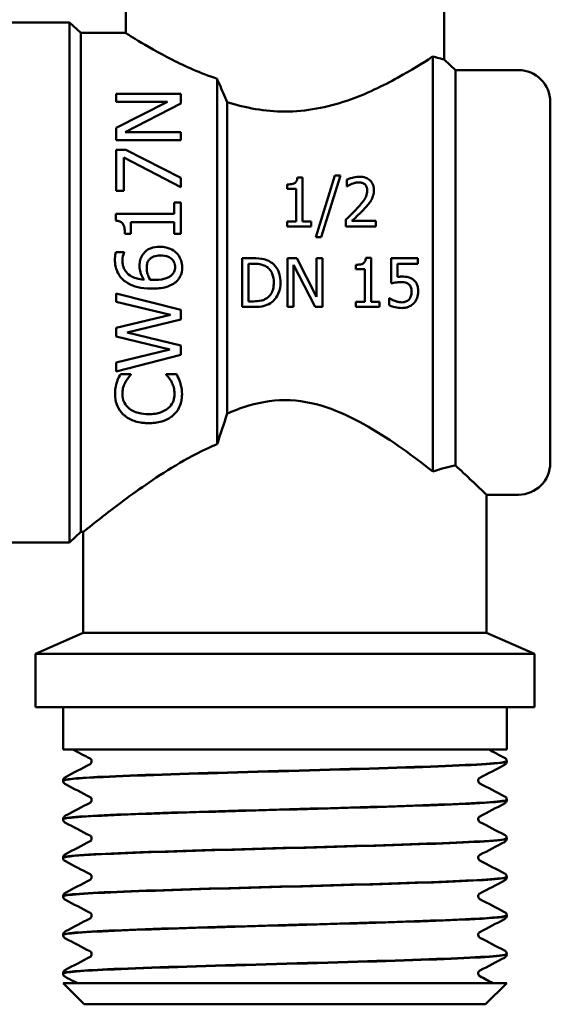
# Model space of a CAD drawing. Header units: millimetres. Extents: x 38 to 191, y 80 to 255.
# Tile 7 of 9: x 64 to 89, y 184 to 230. Entities that reach past the tile are written whole.
import ezdxf

# ---------------------------------------------------------------- set-up
doc = ezdxf.new("R2010")
doc.units = ezdxf.units.MM
doc.layers.add('Видимый контур (ГОСТ)', color=7, linetype='Continuous', lineweight=50)

msp = doc.modelspace()

# ---------------------------------------------------------------- linework, layer by layer
at = {"layer": 'Видимый контур (ГОСТ)'}
for p, q in [((83.597, 228.364), (83.597, 238.458)), ((68.597, 229.608), (68.597, 232.958)), ((65.952, 230.108), (63.097, 230.108)), ((65.952, 230.108), (65.952, 205.608)), ((66.486, 229.608), (65.952, 230.108)), ((66.486, 229.608), (66.486, 206.108)), ((68.597, 229.608), (66.486, 229.608)), ((83.068, 228.505), (83.068, 208.951)), ((84.137, 227.858), (83.597, 228.364)), ((84.137, 227.858), (84.137, 209.233)), ((87.097, 227.858), (84.137, 227.858)), ((72.898, 227.453), (72.898, 210.239)), ((71.195, 226.744), (68.147, 226.744)), ((68.147, 226.366), (68.147, 226.744)), ((68.147, 226.366), (70.56, 226.366)), ((68.147, 225.138), (70.56, 226.366)), ((71.195, 226.744), (71.195, 226.289)), ((73.372, 226.354), (73.372, 211.679)), ((88.597, 226.358), (88.597, 209.358)), ((71.195, 226.289), (68.567, 224.941)), ((68.147, 224.563), (68.147, 225.138)), ((71.195, 224.941), (68.567, 224.941)), ((71.195, 224.941), (71.195, 224.563)), ((68.147, 224.563), (71.195, 224.563)), ((68.604, 224.103), (68.147, 224.103)), ((68.147, 222.169), (68.147, 224.103)), ((68.604, 224.103), (71.195, 222.784)), ((68.505, 223.743), (68.505, 222.169)), ((71.195, 222.35), (68.505, 223.743)), ((71.195, 222.784), (71.195, 222.35)), ((76.923, 222.797), (76.685, 222.797)), ((76.923, 222.797), (76.923, 220.725)), ((77.55, 219.99), (78.446, 222.892)), ((78.711, 222.892), (77.811, 219.99)), ((78.711, 222.892), (78.446, 222.892)), ((79.013, 222.372), (79.013, 222.7)), ((68.147, 222.169), (68.505, 222.169)), ((76.209, 222.266), (76.209, 222.477)), ((76.209, 222.266), (76.627, 222.266)), ((76.627, 220.725), (76.627, 222.266)), ((79.013, 222.372), (79.029, 222.372)), ((71.195, 221.628), (70.883, 221.628)), ((70.883, 221.088), (70.883, 221.628)), ((71.195, 221.628), (71.195, 220.141)), ((70.883, 221.088), (68.137, 221.088)), ((68.137, 220.771), (68.137, 221.088)), ((78.964, 220.49), (78.964, 220.816)), ((80.383, 220.756), (79.253, 220.756)), ((80.383, 220.756), (80.383, 220.49)), ((68.841, 220.695), (68.841, 220.141)), ((68.841, 220.695), (70.883, 220.695)), ((70.883, 220.141), (70.883, 220.695)), ((76.209, 220.49), (76.209, 220.725)), ((76.627, 220.725), (76.209, 220.725)), ((76.209, 220.49), (77.331, 220.49)), ((77.331, 220.725), (76.923, 220.725)), ((77.331, 220.725), (77.331, 220.49)), ((78.964, 220.49), (80.383, 220.49)), ((68.562, 220.141), (68.841, 220.141)), ((70.883, 220.141), (71.195, 220.141)), ((77.55, 219.99), (77.811, 219.99)), ((68.525, 219.277), (68.132, 219.277)), ((68.525, 219.277), (68.525, 219.26)), ((74.6, 219.003), (74.076, 219.003)), ((74.076, 216.703), (74.076, 219.003)), ((76.656, 219.003), (76.222, 219.003)), ((76.222, 216.703), (76.222, 219.003)), ((76.656, 219.003), (77.582, 217.182)), ((77.867, 219.003), (77.582, 219.003)), ((77.582, 217.182), (77.582, 219.003)), ((77.867, 219.003), (77.867, 216.703)), ((80.151, 219.01), (79.912, 219.01)), ((80.151, 219.01), (80.151, 216.938)), ((82.363, 219.003), (81.101, 219.003)), ((81.101, 217.818), (81.101, 219.003)), ((82.363, 219.003), (82.363, 218.733)), ((74.382, 218.738), (74.615, 218.738)), ((74.382, 218.738), (74.382, 216.968)), ((76.507, 218.686), (76.507, 216.703)), ((77.524, 216.703), (76.507, 218.686)), ((79.437, 218.479), (79.437, 218.69)), ((79.437, 218.479), (79.854, 218.479)), ((79.854, 216.938), (79.854, 218.479)), ((81.397, 218.733), (81.397, 218.119)), ((81.397, 218.733), (82.363, 218.733)), ((68.147, 216.94), (68.147, 217.338)), ((68.147, 217.338), (71.195, 216.572)), ((81.028, 217.111), (81.006, 217.111)), ((81.006, 216.785), (81.006, 217.111)), ((70.703, 216.33), (68.147, 216.94)), ((71.195, 216.572), (71.195, 216.118)), ((74.076, 216.703), (74.606, 216.703)), ((74.615, 216.968), (74.382, 216.968)), ((76.222, 216.703), (76.507, 216.703)), ((77.524, 216.703), (77.867, 216.703)), ((79.437, 216.703), (79.437, 216.938)), ((79.854, 216.938), (79.437, 216.938)), ((79.437, 216.703), (80.559, 216.703)), ((80.559, 216.938), (80.151, 216.938)), ((80.559, 216.938), (80.559, 216.703)), ((68.147, 215.718), (70.703, 216.33)), ((71.195, 216.118), (68.665, 215.498)), ((68.147, 215.305), (68.147, 215.718)), ((70.673, 214.698), (68.147, 215.305)), ((68.665, 215.498), (71.195, 214.895)), ((71.195, 214.895), (71.195, 214.446)), ((68.147, 214.085), (70.673, 214.698)), ((71.195, 214.446), (68.147, 213.668)), ((68.147, 213.668), (68.147, 214.085)), ((68.838, 213.544), (68.349, 213.544)), ((68.838, 213.544), (68.838, 213.512)), ((70.987, 213.544), (70.503, 213.544)), ((70.503, 213.514), (70.503, 213.544)), ((87.097, 207.858), (85.597, 207.858)), ((85.597, 201.358), (85.597, 207.858)), ((66.486, 206.108), (65.952, 205.608)), ((66.597, 206.108), (66.486, 206.108)), ((66.597, 201.358), (66.597, 206.108)), ((65.952, 205.608), (63.097, 205.608)), ((66.597, 201.358), (64.347, 200.358)), ((85.597, 201.358), (66.597, 201.358)), ((85.597, 201.358), (87.847, 200.358)), ((87.847, 200.358), (64.347, 200.358)), ((64.347, 197.858), (64.347, 200.358)), ((87.847, 197.858), (87.847, 200.358)), ((87.847, 197.858), (64.347, 197.858)), ((65.647, 195.858), (65.647, 197.858)), ((86.547, 195.858), (86.547, 197.858)), ((86.547, 195.858), (65.647, 195.858)), ((86.547, 195.31), (86.547, 195.293)), ((65.647, 194.402), (65.647, 194.385)), ((86.547, 193.494), (86.547, 193.477)), ((65.647, 192.586), (65.647, 192.569)), ((86.547, 191.678), (86.547, 191.661)), ((65.647, 190.77), (65.647, 190.753)), ((86.547, 189.862), (86.547, 189.845)), ((65.647, 188.954), (65.647, 188.937)), ((86.547, 188.046), (86.547, 188.029)), ((65.647, 187.138), (65.647, 187.121)), ((86.547, 186.23), (86.547, 186.213)), ((65.647, 185.322), (65.647, 185.305)), ((86.547, 184.858), (65.647, 184.858)), ((66.647, 183.858), (65.647, 184.858)), ((85.547, 183.858), (86.547, 184.858)), ((85.547, 183.858), (66.647, 183.858))]:
    msp.add_line(p, q, dxfattribs=at)
for centre, start, end in [((87.097, 226.358), 0, 90), ((87.097, 209.358), 270, 0)]:
    msp.add_arc(centre, 1.5, start, end, dxfattribs=at)
for points, knots in [([(68.597, 229.608), (68.597, 229.608), (68.798, 229.477), (69.573, 229.007), (70.147, 228.671), (71.378, 228.048), (72.097, 227.72), (72.898, 227.453)], [1.1719495, 1.1719495, 1.1719495, 1.1719495, 1.4636435, 1.4636435, 1.7553375, 1.7553375, 2.0183974, 2.0183974, 2.0183974, 2.0183974]), ([(73.372, 226.354), (74.234, 226.077), (75.176, 225.905), (77.087, 225.905), (78.1, 226.106), (79.929, 226.729), (80.748, 227.137), (82.045, 227.85), (82.618, 228.211), (83.028, 228.478), (83.048, 228.492), (83.068, 228.505)], [-2.636327, -2.636327, -2.636327, -2.636327, -2.360086, -2.360086, -2.063237, -2.063237, -1.766387, -1.766387, -1.473215, -1.473215, -1.457196, -1.457196, -1.457196, -1.457196]), ([(83.068, 228.505), (83.15, 228.479), (83.223, 228.458), (83.496, 228.383), (83.597, 228.364), (83.597, 228.364)], [1.7047251, 1.7047251, 1.7047251, 1.7047251, 1.7669683, 1.7669683, 1.9731898, 1.9731898, 1.9731898, 1.9731898]), ([(72.898, 227.453), (72.935, 227.367), (72.972, 227.283), (73.129, 226.923), (73.25, 226.641), (73.372, 226.354)], [3.4250293, 3.4250293, 3.4250293, 3.4250293, 3.4530039, 3.4530039, 3.5446128, 3.5446128, 3.5446128, 3.5446128]), ([(76.685, 222.797), (76.682, 222.763), (76.677, 222.729), (76.659, 222.668), (76.648, 222.641), (76.617, 222.593), (76.598, 222.572), (76.542, 222.531), (76.503, 222.516), (76.396, 222.484), (76.302, 222.477), (76.209, 222.477)], [-0.06297679, -0.06297679, -0.06297679, -0.06297679, -0.05363425, -0.05363425, -0.0457937, -0.0457937, -0.03843408, -0.03843408, -0.0278661, -0.0278661, 0, 0, 0, 0]), ([(79.602, 222.838), (79.454, 222.838), (79.33, 222.806), (79.184, 222.767), (79.086, 222.736), (79.013, 222.7)], [-0.03896256, -0.03896256, -0.03896256, -0.03896256, -0.02513529, -0.02513529, 0, 0, 0, 0]), ([(80.288, 222.206), (80.288, 222.261), (80.283, 222.315), (80.261, 222.417), (80.246, 222.464), (80.182, 222.593), (80.13, 222.647), (80.039, 222.728), (79.974, 222.765), (79.806, 222.826), (79.704, 222.838), (79.602, 222.838)], [-0.08514485, -0.08514485, -0.08514485, -0.08514485, -0.0766433, -0.0766433, -0.0688537, -0.0688537, -0.05411251, -0.05411251, -0.03061383, -0.03061383, 0, 0, 0, 0]), ([(79.029, 222.372), (79.061, 222.395), (79.094, 222.415), (79.167, 222.46), (79.209, 222.481), (79.253, 222.499)], [-0.02640941, -0.02640941, -0.02640941, -0.02640941, -0.01442322, -0.01442322, 0, 0, 0, 0]), ([(79.253, 222.499), (79.328, 222.53), (79.389, 222.545), (79.468, 222.565), (79.523, 222.572), (79.579, 222.572)], [-0.02455535, -0.02455535, -0.02455535, -0.02455535, -0.01687037, -0.01687037, 0, 0, 0, 0]), ([(79.974, 222.19), (79.974, 222.097), (79.956, 222.007), (79.908, 221.889), (79.894, 221.86), (79.791, 221.675), (79.622, 221.482), (79.52, 221.37)], [-0.08019515, -0.08019515, -0.08019515, -0.08019515, -0.05538431, -0.05538431, -0.04692982, -0.04692982, 0, 0, 0, 0]), ([(79.579, 222.572), (79.653, 222.572), (79.705, 222.559), (79.786, 222.531), (79.826, 222.509), (79.861, 222.479)], [-0.02571212, -0.02571212, -0.02571212, -0.02571212, -0.01445762, -0.01445762, 0, 0, 0, 0]), ([(79.861, 222.479), (79.879, 222.463), (79.895, 222.445), (79.926, 222.401), (79.938, 222.376), (79.967, 222.306), (79.974, 222.247), (79.974, 222.19)], [-0.02923854, -0.02923854, -0.02923854, -0.02923854, -0.02461036, -0.02461036, -0.0186844, -0.0186844, 0, 0, 0, 0]), ([(80.168, 221.746), (80.22, 221.836), (80.244, 221.915), (80.279, 222.038), (80.288, 222.123), (80.288, 222.206)], [-0.04102924, -0.04102924, -0.04102924, -0.04102924, -0.02713355, -0.02713355, 0, 0, 0, 0]), ([(79.861, 221.353), (79.92, 221.416), (79.977, 221.48), (80.083, 221.609), (80.129, 221.676), (80.168, 221.746)], [-0.05187907, -0.05187907, -0.05187907, -0.05187907, -0.02525323, -0.02525323, 0, 0, 0, 0]), ([(79.52, 221.37), (79.396, 221.234), (79.307, 221.145), (79.158, 221), (79.062, 220.907), (78.964, 220.816)], [-0.06372643, -0.06372643, -0.06372643, -0.06372643, -0.04072274, -0.04072274, 0, 0, 0, 0]), ([(79.253, 220.756), (79.363, 220.858), (79.479, 220.969), (79.649, 221.131), (79.758, 221.241), (79.861, 221.353)], [-0.07182885, -0.07182885, -0.07182885, -0.07182885, -0.04697455, -0.04697455, 0, 0, 0, 0]), ([(68.137, 220.771), (68.201, 220.766), (68.266, 220.754), (68.362, 220.712), (68.396, 220.691), (68.449, 220.641), (68.474, 220.609), (68.53, 220.482), (68.546, 220.393), (68.559, 220.256), (68.562, 220.198), (68.562, 220.141)], [-0.1158819, -0.1158819, -0.1158819, -0.1158819, -0.0815852, -0.0815852, -0.0598431, -0.0598431, -0.0422459, -0.0422459, -0.0173413, -0.0173413, 0, 0, 0, 0]), ([(70.207, 219.541), (70.054, 219.541), (69.9, 219.521), (69.692, 219.436), (69.599, 219.39), (69.48, 219.274), (69.453, 219.243), (69.429, 219.21)], [-0.1292145, -0.1292145, -0.1292145, -0.1292145, -0.0498819, -0.0498819, -0.0124366, -0.0124366, 0, 0, 0, 0]), ([(70.972, 219.255), (70.893, 219.333), (70.8, 219.393), (70.565, 219.499), (70.443, 219.524), (70.298, 219.539), (70.252, 219.541), (70.207, 219.541)], [-0.06687657, -0.06687657, -0.06687657, -0.06687657, -0.04381425, -0.04381425, -0.01370424, -0.01370424, 0, 0, 0, 0]), ([(68.132, 219.277), (68.118, 219.235), (68.109, 219.191), (68.097, 219.106), (68.093, 219.053), (68.09, 218.971), (68.09, 218.951), (68.09, 218.931)], [-0.04448414, -0.04448414, -0.04448414, -0.04448414, -0.02478375, -0.02478375, -0.00598777, -0.00598777, 0, 0, 0, 0]), ([(68.09, 218.931), (68.09, 218.831), (68.098, 218.73), (68.135, 218.54), (68.163, 218.451), (68.236, 218.287), (68.309, 218.144), (68.492, 217.968), (68.535, 217.932), (68.581, 217.899)], [-0.2085943, -0.2085943, -0.2085943, -0.2085943, -0.1397255, -0.1397255, -0.0760741, -0.0760741, -0.0170134, -0.0170134, 0, 0, 0, 0]), ([(68.443, 218.877), (68.443, 219.058), (68.488, 219.174), (68.512, 219.234), (68.518, 219.247), (68.525, 219.26)], [-0.01970445, -0.01970445, -0.01970445, -0.01970445, -0.0041837, -0.0041837, 0, 0, 0, 0]), ([(69.429, 219.21), (69.375, 219.138), (69.326, 219.057), (69.265, 218.882), (69.256, 218.789), (69.249, 218.689), (69.248, 218.654), (69.248, 218.62)], [-0.04909494, -0.04909494, -0.04909494, -0.04909494, -0.03017055, -0.03017055, -0.01030352, -0.01030352, 0, 0, 0, 0]), ([(69.587, 218.529), (69.587, 218.628), (69.6, 218.713), (69.63, 218.822), (69.657, 218.873), (69.693, 218.919)], [-0.03379212, -0.03379212, -0.03379212, -0.03379212, -0.01764959, -0.01764959, 0, 0, 0, 0]), ([(69.693, 218.919), (69.722, 218.954), (69.754, 218.986), (69.835, 219.045), (69.877, 219.064), (70.003, 219.113), (70.113, 219.126), (70.224, 219.126)], [-0.0543723, -0.0543723, -0.0543723, -0.0543723, -0.04481047, -0.04481047, -0.03340518, -0.03340518, 0, 0, 0, 0]), ([(70.224, 219.126), (70.36, 219.126), (70.493, 219.109), (70.666, 219.037), (70.726, 219.001), (70.827, 218.899), (70.862, 218.847), (70.914, 218.721), (70.925, 218.649), (70.925, 218.575)], [-0.1111252, -0.1111252, -0.1111252, -0.1111252, -0.0651694, -0.0651694, -0.0411544, -0.0411544, -0.0220245, -0.0220245, 0, 0, 0, 0]), ([(71.259, 218.573), (71.259, 218.684), (71.243, 218.793), (71.182, 218.966), (71.137, 219.065), (71.026, 219.2), (71, 219.228), (70.972, 219.255)], [-0.1143219, -0.1143219, -0.1143219, -0.1143219, -0.052678, -0.052678, -0.0115534, -0.0115534, 0, 0, 0, 0]), ([(75.424, 218.82), (75.307, 218.897), (75.177, 218.936), (74.965, 218.992), (74.776, 219.003), (74.6, 219.003)], [-0.07800905, -0.07800905, -0.07800905, -0.07800905, -0.05285723, -0.05285723, 0, 0, 0, 0]), ([(79.912, 219.01), (79.91, 218.979), (79.905, 218.948), (79.89, 218.891), (79.88, 218.866), (79.852, 218.817), (79.834, 218.794), (79.799, 218.765), (79.77, 218.744), (79.635, 218.698), (79.535, 218.69), (79.437, 218.69)], [-0.1526356, -0.1526356, -0.1526356, -0.1526356, -0.1155652, -0.1155652, -0.0836194, -0.0836194, -0.0492153, -0.0492153, -0.029429, -0.029429, 0, 0, 0, 0]), ([(69.461, 217.985), (69.337, 217.996), (69.212, 218.017), (68.992, 218.082), (68.894, 218.124), (68.704, 218.248), (68.635, 218.322), (68.529, 218.471), (68.489, 218.563), (68.45, 218.732), (68.443, 218.805), (68.443, 218.877)], [-0.1221444, -0.1221444, -0.1221444, -0.1221444, -0.0975041, -0.0975041, -0.0766165, -0.0766165, -0.0523218, -0.0523218, -0.0217607, -0.0217607, 0, 0, 0, 0]), ([(69.248, 218.62), (69.248, 218.522), (69.26, 218.425), (69.315, 218.242), (69.357, 218.153), (69.422, 218.043), (69.441, 218.014), (69.461, 217.985)], [-0.06767184, -0.06767184, -0.06767184, -0.06767184, -0.03823376, -0.03823376, -0.01051721, -0.01051721, 0, 0, 0, 0]), ([(69.755, 217.985), (69.683, 218.1), (69.649, 218.192), (69.601, 218.341), (69.587, 218.434), (69.587, 218.529)], [-0.04701351, -0.04701351, -0.04701351, -0.04701351, -0.02849185, -0.02849185, 0, 0, 0, 0]), ([(70.925, 218.575), (70.925, 218.537), (70.922, 218.498), (70.907, 218.432), (70.896, 218.392), (70.847, 218.292), (70.802, 218.24), (70.752, 218.195)], [-0.05162775, -0.05162775, -0.05162775, -0.05162775, -0.0334184, -0.0334184, -0.0200674, -0.0200674, 0, 0, 0, 0]), ([(70.982, 217.901), (71.059, 217.973), (71.121, 218.055), (71.203, 218.221), (71.238, 218.321), (71.257, 218.493), (71.259, 218.533), (71.259, 218.573)], [-0.104092, -0.104092, -0.104092, -0.104092, -0.0520521, -0.0520521, -0.0120438, -0.0120438, 0, 0, 0, 0]), ([(74.615, 218.738), (74.799, 218.738), (74.904, 218.719), (75.053, 218.684), (75.141, 218.649), (75.223, 218.6)], [-0.04606903, -0.04606903, -0.04606903, -0.04606903, -0.02856219, -0.02856219, 0, 0, 0, 0]), ([(75.223, 218.6), (75.285, 218.562), (75.34, 218.515), (75.435, 218.402), (75.472, 218.338), (75.553, 218.139), (75.571, 217.995), (75.571, 217.855)], [-0.08635189, -0.08635189, -0.08635189, -0.08635189, -0.06444917, -0.06444917, -0.0421698, -0.0421698, 0, 0, 0, 0]), ([(75.89, 217.851), (75.89, 217.98), (75.876, 218.109), (75.804, 218.373), (75.75, 218.472), (75.628, 218.654), (75.535, 218.746), (75.424, 218.82)], [-0.08889599, -0.08889599, -0.08889599, -0.08889599, -0.06595789, -0.06595789, -0.0400852, -0.0400852, 0, 0, 0, 0]), ([(69.947, 217.978), (69.914, 217.978), (69.875, 217.978), (69.812, 217.982), (69.783, 217.984), (69.755, 217.985)], [-0.01872873, -0.01872873, -0.01872873, -0.01872873, -0.00865916, -0.00865916, 0, 0, 0, 0]), ([(70.752, 218.195), (70.716, 218.161), (70.672, 218.133), (70.574, 218.081), (70.515, 218.058), (70.396, 218.02), (70.249, 217.978), (69.947, 217.978)], [-0.2458344, -0.2458344, -0.2458344, -0.2458344, -0.1756464, -0.1756464, -0.0904526, -0.0904526, 0, 0, 0, 0]), ([(81.606, 218.133), (81.56, 218.133), (81.519, 218.13), (81.471, 218.128), (81.434, 218.124), (81.397, 218.119)], [-0.0146178, -0.0146178, -0.0146178, -0.0146178, -0.01104754, -0.01104754, 0, 0, 0, 0]), ([(82.139, 217.989), (82.104, 218.016), (82.065, 218.041), (81.97, 218.088), (81.926, 218.099), (81.811, 218.126), (81.703, 218.133), (81.606, 218.133)], [-0.03983779, -0.03983779, -0.03983779, -0.03983779, -0.0352839, -0.0352839, -0.02907444, -0.02907444, 0, 0, 0, 0]), ([(82.376, 217.434), (82.376, 217.507), (82.37, 217.583), (82.343, 217.705), (82.324, 217.761), (82.251, 217.887), (82.201, 217.943), (82.139, 217.989)], [-0.07255226, -0.07255226, -0.07255226, -0.07255226, -0.04375354, -0.04375354, -0.02304939, -0.02304939, 0, 0, 0, 0]), ([(68.581, 217.899), (68.722, 217.798), (68.878, 217.724), (69.199, 217.625), (69.391, 217.588), (69.701, 217.568), (69.778, 217.565), (69.856, 217.565)], [-0.1678114, -0.1678114, -0.1678114, -0.1678114, -0.0931555, -0.0931555, -0.0232367, -0.0232367, 0, 0, 0, 0]), ([(69.856, 217.565), (70.065, 217.565), (70.291, 217.583), (70.614, 217.675), (70.751, 217.729), (70.911, 217.839), (70.948, 217.869), (70.982, 217.901)], [-0.1320448, -0.1320448, -0.1320448, -0.1320448, -0.0583458, -0.0583458, -0.0141654, -0.0141654, 0, 0, 0, 0]), ([(75.571, 217.855), (75.571, 217.741), (75.56, 217.638), (75.522, 217.48), (75.493, 217.394), (75.387, 217.233), (75.325, 217.171), (75.25, 217.12)], [-0.1022083, -0.1022083, -0.1022083, -0.1022083, -0.0578548, -0.0578548, -0.0269772, -0.0269772, 0, 0, 0, 0]), ([(75.42, 216.887), (75.503, 216.943), (75.576, 217.01), (75.708, 217.175), (75.761, 217.271), (75.862, 217.517), (75.89, 217.682), (75.89, 217.851)], [-0.106282, -0.106282, -0.106282, -0.106282, -0.0800027, -0.0800027, -0.0506735, -0.0506735, 0, 0, 0, 0]), ([(81.101, 217.818), (81.179, 217.835), (81.278, 217.85), (81.387, 217.867), (81.471, 217.873), (81.556, 217.873)], [-0.03311046, -0.03311046, -0.03311046, -0.03311046, -0.02540643, -0.02540643, 0, 0, 0, 0]), ([(81.556, 217.873), (81.65, 217.873), (81.745, 217.862), (81.861, 217.818), (81.899, 217.797), (81.932, 217.767)], [-0.03716108, -0.03716108, -0.03716108, -0.03716108, -0.01333708, -0.01333708, 0, 0, 0, 0]), ([(81.932, 217.767), (81.954, 217.749), (81.973, 217.729), (82.012, 217.677), (82.024, 217.649), (82.055, 217.575), (82.063, 217.505), (82.063, 217.435)], [-0.03111595, -0.03111595, -0.03111595, -0.03111595, -0.02678718, -0.02678718, -0.02097245, -0.02097245, 0, 0, 0, 0]), ([(75.25, 217.12), (75.209, 217.091), (75.165, 217.067), (75.053, 217.018), (74.998, 217.006), (74.857, 216.976), (74.732, 216.968), (74.615, 216.968)], [-0.04883562, -0.04883562, -0.04883562, -0.04883562, -0.04319874, -0.04319874, -0.03526895, -0.03526895, 0, 0, 0, 0]), ([(81.276, 216.988), (81.205, 217.015), (81.157, 217.038), (81.094, 217.07), (81.056, 217.091), (81.028, 217.111)], [-0.01806931, -0.01806931, -0.01806931, -0.01806931, -0.01029644, -0.01029644, 0, 0, 0, 0]), ([(81.945, 217.061), (81.925, 217.037), (81.902, 217.016), (81.841, 216.973), (81.81, 216.96), (81.736, 216.932), (81.676, 216.921), (81.614, 216.921)], [-0.02712423, -0.02712423, -0.02712423, -0.02712423, -0.02357272, -0.02357272, -0.01870408, -0.01870408, 0, 0, 0, 0]), ([(82.063, 217.435), (82.063, 217.324), (82.044, 217.255), (82.013, 217.16), (81.984, 217.107), (81.945, 217.061)], [-0.0300938, -0.0300938, -0.0300938, -0.0300938, -0.01821191, -0.01821191, 0, 0, 0, 0]), ([(82.173, 216.88), (82.251, 216.964), (82.296, 217.053), (82.36, 217.225), (82.376, 217.328), (82.376, 217.434)], [-0.05505555, -0.05505555, -0.05505555, -0.05505555, -0.03167487, -0.03167487, 0, 0, 0, 0]), ([(74.606, 216.703), (74.862, 216.703), (74.997, 216.726), (75.192, 216.767), (75.31, 216.819), (75.42, 216.887)], [-0.0598911, -0.0598911, -0.0598911, -0.0598911, -0.03889972, -0.03889972, 0, 0, 0, 0]), ([(81.006, 216.785), (81.099, 216.739), (81.199, 216.71), (81.391, 216.667), (81.499, 216.654), (81.608, 216.654)], [-0.05899621, -0.05899621, -0.05899621, -0.05899621, -0.03284378, -0.03284378, 0, 0, 0, 0]), ([(81.614, 216.921), (81.521, 216.921), (81.465, 216.934), (81.387, 216.952), (81.33, 216.969), (81.276, 216.988)], [-0.02394559, -0.02394559, -0.02394559, -0.02394559, -0.01714971, -0.01714971, 0, 0, 0, 0]), ([(81.608, 216.654), (81.673, 216.654), (81.738, 216.66), (81.843, 216.683), (81.903, 216.7), (82.047, 216.77), (82.115, 216.818), (82.173, 216.88)], [-0.08257209, -0.08257209, -0.08257209, -0.08257209, -0.04827161, -0.04827161, -0.02539948, -0.02539948, 0, 0, 0, 0]), ([(68.349, 213.544), (68.309, 213.469), (68.243, 213.341), (68.184, 213.176), (68.177, 213.157), (68.171, 213.139)], [-0.05665124, -0.05665124, -0.05665124, -0.05665124, -0.00626486, -0.00626486, 0, 0, 0, 0]), ([(68.584, 213.169), (68.616, 213.227), (68.674, 213.325), (68.819, 213.49), (68.828, 213.501), (68.838, 213.512)], [-0.0684493, -0.0684493, -0.0684493, -0.0684493, -0.0045623, -0.0045623, 0, 0, 0, 0]), ([(70.503, 213.514), (70.533, 213.485), (70.618, 213.4), (70.724, 213.231), (70.736, 213.211), (70.748, 213.191)], [-0.06349572, -0.06349572, -0.06349572, -0.06349572, -0.00737349, -0.00737349, 0, 0, 0, 0]), ([(71.16, 213.139), (71.115, 213.282), (71.079, 213.347), (71.004, 213.507), (70.996, 213.525), (70.987, 213.544)], [-0.05611749, -0.05611749, -0.05611749, -0.05611749, -0.00654242, -0.00654242, 0, 0, 0, 0]), ([(68.171, 213.139), (68.141, 213.039), (68.102, 212.889), (68.093, 212.657), (68.092, 212.63), (68.092, 212.603)], [-0.07713203, -0.07713203, -0.07713203, -0.07713203, -0.0090551, -0.0090551, 0, 0, 0, 0]), ([(68.438, 212.601), (68.438, 212.692), (68.446, 212.786), (68.485, 212.946), (68.514, 213.028), (68.561, 213.125), (68.572, 213.147), (68.584, 213.169)], [-0.0693007, -0.0693007, -0.0693007, -0.0693007, -0.03467634, -0.03467634, -0.0079358, -0.0079358, 0, 0, 0, 0]), ([(70.748, 213.191), (70.787, 213.119), (70.818, 213.042), (70.865, 212.895), (70.887, 212.809), (70.897, 212.663), (70.898, 212.632), (70.898, 212.601)], [-0.09030442, -0.09030442, -0.09030442, -0.09030442, -0.04855673, -0.04855673, -0.01033335, -0.01033335, 0, 0, 0, 0]), ([(71.249, 212.596), (71.249, 212.778), (71.232, 212.903), (71.176, 213.091), (71.168, 213.115), (71.16, 213.139)], [-0.06377423, -0.06377423, -0.06377423, -0.06377423, -0.00820121, -0.00820121, 0, 0, 0, 0]), ([(68.092, 212.603), (68.092, 212.434), (68.116, 212.267), (68.21, 212.011), (68.278, 211.861), (68.444, 211.677), (68.477, 211.644), (68.512, 211.613)], [-0.1869214, -0.1869214, -0.1869214, -0.1869214, -0.0814944, -0.0814944, -0.0151963, -0.0151963, 0, 0, 0, 0]), ([(68.752, 211.926), (68.664, 212.001), (68.594, 212.087), (68.5, 212.262), (68.459, 212.366), (68.44, 212.531), (68.438, 212.566), (68.438, 212.601)], [-0.1114806, -0.1114806, -0.1114806, -0.1114806, -0.055601, -0.055601, -0.0116363, -0.0116363, 0, 0, 0, 0]), ([(70.898, 212.601), (70.898, 212.491), (70.88, 212.384), (70.802, 212.18), (70.745, 212.088), (70.645, 211.982), (70.62, 211.958), (70.594, 211.936)], [-0.08414496, -0.08414496, -0.08414496, -0.08414496, -0.04733917, -0.04733917, -0.01095296, -0.01095296, 0, 0, 0, 0]), ([(70.849, 211.615), (70.965, 211.721), (71.055, 211.844), (71.17, 212.089), (71.223, 212.24), (71.247, 212.49), (71.249, 212.543), (71.249, 212.596)], [-0.1706627, -0.1706627, -0.1706627, -0.1706627, -0.0844313, -0.0844313, -0.0175657, -0.0175657, 0, 0, 0, 0]), ([(70.594, 211.936), (70.49, 211.848), (70.367, 211.783), (70.177, 211.717), (70.096, 211.692), (69.928, 211.668), (69.879, 211.663), (69.804, 211.658), (69.779, 211.657), (69.726, 211.655), (69.7, 211.655), (69.673, 211.655)], [-0.1560418, -0.1560418, -0.1560418, -0.1560418, -0.0667211, -0.0667211, -0.0304324, -0.0304324, -0.0157375, -0.0157375, -0.0079515, -0.0079515, 0, 0, 0, 0]), ([(83.068, 208.951), (82.985, 209.016), (82.9, 209.082), (81.981, 209.79), (80.957, 210.546), (79.253, 211.495), (78.658, 211.779), (77.416, 212.189), (76.768, 212.313), (75.426, 212.313), (74.779, 212.189), (73.891, 211.896), (73.629, 211.793), (73.372, 211.679)], [2.290748, 2.290748, 2.290748, 2.290748, 2.331988, 2.331988, 2.734688, 2.734688, 2.936037, 2.936037, 3.137387, 3.137387, 3.338736, 3.338736, 3.42523, 3.42523, 3.42523, 3.42523]), ([(68.512, 211.613), (68.581, 211.552), (68.656, 211.498), (68.819, 211.404), (68.906, 211.365), (69.057, 211.312), (69.161, 211.279), (69.368, 211.249), (69.427, 211.242), (69.516, 211.236), (69.547, 211.235), (69.61, 211.233), (69.642, 211.232), (69.673, 211.232)], [-0.2235527, -0.2235527, -0.2235527, -0.2235527, -0.1530799, -0.1530799, -0.082056, -0.082056, -0.0364365, -0.0364365, -0.0187616, -0.0187616, -0.0094736, -0.0094736, 0, 0, 0, 0]), ([(69.673, 211.655), (69.514, 211.655), (69.355, 211.67), (69.101, 211.736), (68.965, 211.782), (68.808, 211.882), (68.779, 211.903), (68.752, 211.926)], [-0.1280582, -0.1280582, -0.1280582, -0.1280582, -0.0584305, -0.0584305, -0.0113818, -0.0113818, 0, 0, 0, 0]), ([(69.673, 211.232), (69.884, 211.232), (70.096, 211.255), (70.42, 211.35), (70.585, 211.414), (70.779, 211.554), (70.815, 211.584), (70.849, 211.615)], [-0.1732258, -0.1732258, -0.1732258, -0.1732258, -0.076094, -0.076094, -0.0150392, -0.0150392, 0, 0, 0, 0]), ([(72.898, 210.239), (72.722, 210.166), (72.549, 210.088), (71.233, 209.465), (70.207, 208.794), (68.58, 207.661), (67.855, 207.104), (66.863, 206.326), (66.597, 206.108), (66.597, 206.108)], [3.409132, 3.409132, 3.409132, 3.409132, 3.467389, 3.467389, 3.858437, 3.858437, 4.236474, 4.236474, 4.61451, 4.61451, 4.61451, 4.61451]), ([(85.597, 207.858), (85.597, 207.858), (85.53, 207.922), (85.264, 208.174), (85.066, 208.362), (84.618, 208.784), (84.39, 208.998), (84.137, 209.233)], [1.6590483, 1.6590483, 1.6590483, 1.6590483, 1.853268, 1.853268, 2.0474877, 2.0474877, 2.1986013, 2.1986013, 2.1986013, 2.1986013]), ([(65.65, 194.385), (65.654, 194.444), (66.314, 194.503), (67.537, 194.562), (69.027, 194.634), (71.337, 194.705), (73.874, 194.777), (76.406, 194.849), (79.138, 194.921), (81.374, 194.992), (83.63, 195.064), (85.357, 195.137), (86.107, 195.209), (86.398, 195.237), (86.541, 195.265), (86.54, 195.293)], [32.985491, 32.985491, 32.985491, 32.985491, 33.597639, 33.597639, 33.597639, 34.343154, 34.343154, 34.343154, 35.086871, 35.086871, 35.086871, 35.83706, 35.83706, 35.83706, 36.128316, 36.128316, 36.128316, 36.128316]), ([(86.539, 195.311), (86.541, 195.278), (86.343, 195.244), (85.943, 195.211), (85.073, 195.14), (83.256, 195.068), (80.957, 194.996), (78.659, 194.924), (75.903, 194.852), (73.395, 194.781), (70.888, 194.709), (68.655, 194.637), (67.267, 194.565), (66.216, 194.511), (65.658, 194.457), (65.652, 194.402)], [-42.412733, -42.412733, -42.412733, -42.412733, -42.069884, -42.069884, -42.069884, -41.324391, -41.324391, -41.324391, -40.579141, -40.579141, -40.579141, -39.834128, -39.834128, -39.834128, -39.269908, -39.269908, -39.269908, -39.269908]), ([(66.992, 195.302), (66.992, 195.337), (66.979, 195.371), (66.952, 195.41), (66.941, 195.42), (66.925, 195.431), (66.92, 195.434), (66.917, 195.435)], [0, 0, 0, 0, 0.0219886, 0.0219886, 0.04094287, 0.04094287, 0.05822789, 0.05822789, 0.05822789, 0.05822789]), ([(66.917, 195.168), (66.922, 195.17), (66.933, 195.175), (66.958, 195.202), (66.968, 195.215), (66.986, 195.252), (66.992, 195.277), (66.992, 195.302)], [0, 0, 0, 0, 0.02814735, 0.02814735, 0.04292595, 0.04292595, 0.05825305, 0.05825305, 0.05825305, 0.05825305]), ([(86.441, 195.469), (86.456, 195.461), (86.474, 195.451), (86.507, 195.418), (86.518, 195.403), (86.538, 195.363), (86.546, 195.337), (86.547, 195.311)], [0, 0, 0, 0, 0.02822066, 0.02822066, 0.04289582, 0.04289582, 0.05809548, 0.05809548, 0.05809548, 0.05809548]), ([(86.547, 195.293), (86.546, 195.256), (86.532, 195.222), (86.501, 195.178), (86.486, 195.164), (86.461, 195.145), (86.45, 195.139), (86.441, 195.134)], [0, 0, 0, 0, 0.02092531, 0.02092531, 0.04042021, 0.04042021, 0.05806634, 0.05806634, 0.05806634, 0.05806634]), ([(65.647, 194.403), (65.649, 194.439), (65.663, 194.473), (65.693, 194.518), (65.709, 194.531), (65.734, 194.55), (65.744, 194.556), (65.754, 194.561)], [0, 0, 0, 0, 0.02092531, 0.02092531, 0.04042021, 0.04042021, 0.05806634, 0.05806634, 0.05806634, 0.05806634]), ([(65.754, 194.226), (65.738, 194.234), (65.72, 194.244), (65.688, 194.278), (65.676, 194.293), (65.656, 194.333), (65.648, 194.358), (65.647, 194.385)], [0, 0, 0, 0, 0.02822066, 0.02822066, 0.04289582, 0.04289582, 0.05809548, 0.05809548, 0.05809548, 0.05809548]), ([(85.277, 194.527), (85.272, 194.525), (85.262, 194.52), (85.236, 194.493), (85.226, 194.48), (85.209, 194.443), (85.202, 194.419), (85.202, 194.394)], [0, 0, 0, 0, 0.02814735, 0.02814735, 0.04292595, 0.04292595, 0.05825305, 0.05825305, 0.05825305, 0.05825305]), ([(85.202, 194.394), (85.202, 194.358), (85.216, 194.324), (85.242, 194.286), (85.254, 194.276), (85.269, 194.264), (85.274, 194.261), (85.277, 194.26)], [0, 0, 0, 0, 0.0219886, 0.0219886, 0.04094287, 0.04094287, 0.05822789, 0.05822789, 0.05822789, 0.05822789]), ([(86.547, 193.494), (86.547, 193.493), (86.547, 193.491), (86.546, 193.49), (86.505, 193.418), (85.459, 193.346), (83.675, 193.275), (81.891, 193.203), (79.388, 193.131), (76.804, 193.06), (74.221, 192.988), (71.583, 192.916), (69.562, 192.845), (67.542, 192.773), (66.16, 192.702), (65.768, 192.63), (65.688, 192.615), (65.649, 192.601), (65.651, 192.586)], [-36.129547, -36.129547, -36.129547, -36.129547, -36.112435, -36.112435, -36.112435, -35.368734, -35.368734, -35.368734, -34.625233, -34.625233, -34.625233, -33.881927, -33.881927, -33.881927, -33.138811, -33.138811, -33.138811, -32.986723, -32.986723, -32.986723, -32.986723]), ([(65.652, 192.569), (65.649, 192.586), (65.701, 192.603), (65.81, 192.62), (66.268, 192.692), (67.728, 192.764), (69.812, 192.837), (71.892, 192.909), (74.573, 192.981), (77.164, 193.053), (79.751, 193.125), (82.221, 193.197), (83.94, 193.268), (85.602, 193.338), (86.545, 193.408), (86.547, 193.477)], [26.702306, 26.702306, 26.702306, 26.702306, 26.880121, 26.880121, 26.880121, 27.62896, 27.62896, 27.62896, 28.376598, 28.376598, 28.376598, 29.123124, 29.123124, 29.123124, 29.84513, 29.84513, 29.84513, 29.84513]), ([(66.992, 193.486), (66.992, 193.521), (66.979, 193.555), (66.952, 193.594), (66.941, 193.603), (66.925, 193.615), (66.92, 193.618), (66.917, 193.619)], [0, 0, 0, 0, 0.0219886, 0.0219886, 0.04094287, 0.04094287, 0.05822789, 0.05822789, 0.05822789, 0.05822789]), ([(66.917, 193.352), (66.922, 193.354), (66.933, 193.359), (66.958, 193.386), (66.968, 193.399), (66.986, 193.436), (66.992, 193.461), (66.992, 193.486)], [0, 0, 0, 0, 0.02814735, 0.02814735, 0.04292595, 0.04292595, 0.05825305, 0.05825305, 0.05825305, 0.05825305]), ([(86.441, 193.653), (86.456, 193.645), (86.474, 193.635), (86.507, 193.602), (86.518, 193.587), (86.538, 193.547), (86.546, 193.521), (86.547, 193.494)], [0, 0, 0, 0, 0.02822066, 0.02822066, 0.04289582, 0.04289582, 0.05809548, 0.05809548, 0.05809548, 0.05809548]), ([(86.547, 193.477), (86.546, 193.44), (86.532, 193.406), (86.501, 193.362), (86.486, 193.348), (86.461, 193.329), (86.45, 193.323), (86.441, 193.318)], [0, 0, 0, 0, 0.02092531, 0.02092531, 0.04042021, 0.04042021, 0.05806634, 0.05806634, 0.05806634, 0.05806634]), ([(65.647, 192.586), (65.649, 192.623), (65.663, 192.657), (65.693, 192.702), (65.709, 192.715), (65.734, 192.734), (65.744, 192.74), (65.754, 192.745)], [0, 0, 0, 0, 0.02092531, 0.02092531, 0.04042021, 0.04042021, 0.05806634, 0.05806634, 0.05806634, 0.05806634]), ([(65.754, 192.41), (65.738, 192.418), (65.72, 192.428), (65.688, 192.462), (65.676, 192.477), (65.656, 192.516), (65.648, 192.542), (65.647, 192.569)], [0, 0, 0, 0, 0.02822066, 0.02822066, 0.04289582, 0.04289582, 0.05809548, 0.05809548, 0.05809548, 0.05809548]), ([(85.277, 192.711), (85.272, 192.709), (85.262, 192.704), (85.236, 192.677), (85.226, 192.664), (85.209, 192.627), (85.202, 192.602), (85.202, 192.578)], [0, 0, 0, 0, 0.02814735, 0.02814735, 0.04292595, 0.04292595, 0.05825305, 0.05825305, 0.05825305, 0.05825305]), ([(85.202, 192.578), (85.202, 192.542), (85.216, 192.508), (85.242, 192.47), (85.254, 192.46), (85.269, 192.448), (85.274, 192.445), (85.277, 192.444)], [0, 0, 0, 0, 0.0219886, 0.0219886, 0.04094287, 0.04094287, 0.05822789, 0.05822789, 0.05822789, 0.05822789]), ([(65.654, 190.753), (65.656, 190.801), (66.096, 190.85), (66.944, 190.898), (68.196, 190.97), (70.325, 191.042), (72.787, 191.114), (75.247, 191.186), (78.014, 191.257), (80.38, 191.329), (82.744, 191.401), (84.684, 191.472), (85.704, 191.544), (86.259, 191.583), (86.538, 191.622), (86.539, 191.661)], [20.419121, 20.419121, 20.419121, 20.419121, 20.923809, 20.923809, 20.923809, 21.668819, 21.668819, 21.668819, 22.413371, 22.413371, 22.413371, 23.157486, 23.157486, 23.157486, 23.561945, 23.561945, 23.561945, 23.561945]), ([(86.539, 191.678), (86.539, 191.634), (86.182, 191.59), (85.483, 191.546), (84.335, 191.474), (82.275, 191.402), (79.837, 191.33), (77.402, 191.258), (74.614, 191.185), (72.194, 191.113), (69.776, 191.041), (67.751, 190.969), (66.642, 190.897), (65.989, 190.855), (65.657, 190.812), (65.655, 190.77)], [-29.846362, -29.846362, -29.846362, -29.846362, -29.389827, -29.389827, -29.389827, -28.640369, -28.640369, -28.640369, -27.891545, -27.891545, -27.891545, -27.143331, -27.143331, -27.143331, -26.703538, -26.703538, -26.703538, -26.703538]), ([(66.992, 191.67), (66.992, 191.705), (66.979, 191.739), (66.952, 191.778), (66.941, 191.787), (66.925, 191.799), (66.92, 191.802), (66.917, 191.803)], [0, 0, 0, 0, 0.0219886, 0.0219886, 0.04094287, 0.04094287, 0.05822789, 0.05822789, 0.05822789, 0.05822789]), ([(66.917, 191.536), (66.922, 191.538), (66.933, 191.543), (66.958, 191.57), (66.968, 191.583), (66.986, 191.62), (66.992, 191.645), (66.992, 191.67)], [0, 0, 0, 0, 0.02814735, 0.02814735, 0.04292595, 0.04292595, 0.05825305, 0.05825305, 0.05825305, 0.05825305]), ([(86.441, 191.837), (86.456, 191.829), (86.474, 191.819), (86.507, 191.786), (86.518, 191.771), (86.538, 191.731), (86.546, 191.705), (86.547, 191.678)], [0, 0, 0, 0, 0.02822066, 0.02822066, 0.04289582, 0.04289582, 0.05809548, 0.05809548, 0.05809548, 0.05809548]), ([(86.547, 191.661), (86.546, 191.624), (86.532, 191.59), (86.501, 191.546), (86.486, 191.532), (86.461, 191.513), (86.45, 191.507), (86.441, 191.502)], [0, 0, 0, 0, 0.02092531, 0.02092531, 0.04042021, 0.04042021, 0.05806634, 0.05806634, 0.05806634, 0.05806634]), ([(65.647, 190.77), (65.649, 190.807), (65.663, 190.841), (65.693, 190.885), (65.709, 190.899), (65.734, 190.918), (65.744, 190.924), (65.754, 190.929)], [0, 0, 0, 0, 0.02092531, 0.02092531, 0.04042021, 0.04042021, 0.05806634, 0.05806634, 0.05806634, 0.05806634]), ([(65.754, 190.594), (65.738, 190.602), (65.72, 190.612), (65.688, 190.645), (65.676, 190.66), (65.656, 190.7), (65.648, 190.726), (65.647, 190.753)], [0, 0, 0, 0, 0.02822066, 0.02822066, 0.04289582, 0.04289582, 0.05809548, 0.05809548, 0.05809548, 0.05809548]), ([(85.277, 190.895), (85.272, 190.893), (85.262, 190.888), (85.236, 190.861), (85.226, 190.848), (85.209, 190.811), (85.202, 190.786), (85.202, 190.761)], [0, 0, 0, 0, 0.02814735, 0.02814735, 0.04292595, 0.04292595, 0.05825305, 0.05825305, 0.05825305, 0.05825305]), ([(85.202, 190.761), (85.202, 190.726), (85.216, 190.692), (85.242, 190.653), (85.254, 190.644), (85.269, 190.632), (85.274, 190.629), (85.277, 190.628)], [0, 0, 0, 0, 0.0219886, 0.0219886, 0.04094287, 0.04094287, 0.05822789, 0.05822789, 0.05822789, 0.05822789]), ([(86.544, 189.862), (86.546, 189.848), (86.508, 189.833), (86.428, 189.818), (86.037, 189.746), (84.65, 189.675), (82.623, 189.603), (80.598, 189.531), (77.953, 189.459), (75.366, 189.388), (72.78, 189.316), (70.278, 189.244), (68.498, 189.173), (66.72, 189.101), (65.682, 189.029), (65.648, 188.958), (65.648, 188.956), (65.647, 188.955), (65.647, 188.954)], [-23.563177, -23.563177, -23.563177, -23.563177, -23.410652, -23.410652, -23.410652, -22.665641, -22.665641, -22.665641, -21.921089, -21.921089, -21.921089, -21.176975, -21.176975, -21.176975, -20.433276, -20.433276, -20.433276, -20.420352, -20.420352, -20.420352, -20.420352]), ([(65.648, 188.937), (65.647, 188.942), (65.653, 188.948), (65.664, 188.953), (65.814, 189.026), (66.985, 189.098), (68.873, 189.17), (70.759, 189.242), (73.342, 189.315), (75.952, 189.387), (78.56, 189.459), (81.169, 189.531), (83.105, 189.603), (85.038, 189.675), (86.279, 189.748), (86.507, 189.82), (86.534, 189.828), (86.547, 189.836), (86.546, 189.845)], [14.135935, 14.135935, 14.135935, 14.135935, 14.194519, 14.194519, 14.194519, 14.944633, 14.944633, 14.944633, 15.694091, 15.694091, 15.694091, 16.442916, 16.442916, 16.442916, 17.191129, 17.191129, 17.191129, 17.27876, 17.27876, 17.27876, 17.27876]), ([(66.992, 189.853), (66.992, 189.889), (66.979, 189.923), (66.952, 189.961), (66.941, 189.971), (66.925, 189.983), (66.92, 189.986), (66.917, 189.987)], [0, 0, 0, 0, 0.0219886, 0.0219886, 0.04094287, 0.04094287, 0.05822789, 0.05822789, 0.05822789, 0.05822789]), ([(66.917, 189.72), (66.922, 189.722), (66.933, 189.727), (66.958, 189.754), (66.968, 189.767), (66.986, 189.804), (66.992, 189.829), (66.992, 189.853)], [0, 0, 0, 0, 0.02814735, 0.02814735, 0.04292595, 0.04292595, 0.05825305, 0.05825305, 0.05825305, 0.05825305]), ([(86.441, 190.021), (86.456, 190.013), (86.474, 190.003), (86.507, 189.969), (86.518, 189.954), (86.538, 189.914), (86.546, 189.889), (86.547, 189.862)], [0, 0, 0, 0, 0.02822066, 0.02822066, 0.04289582, 0.04289582, 0.05809548, 0.05809548, 0.05809548, 0.05809548]), ([(86.547, 189.845), (86.546, 189.808), (86.532, 189.774), (86.501, 189.729), (86.486, 189.716), (86.461, 189.697), (86.45, 189.691), (86.441, 189.686)], [0, 0, 0, 0, 0.02092531, 0.02092531, 0.04042021, 0.04042021, 0.05806634, 0.05806634, 0.05806634, 0.05806634]), ([(65.647, 188.954), (65.649, 188.991), (65.663, 189.025), (65.693, 189.069), (65.709, 189.083), (65.734, 189.102), (65.744, 189.108), (65.754, 189.113)], [0, 0, 0, 0, 0.02092531, 0.02092531, 0.04042021, 0.04042021, 0.05806634, 0.05806634, 0.05806634, 0.05806634]), ([(65.754, 188.778), (65.738, 188.786), (65.72, 188.796), (65.688, 188.829), (65.676, 188.844), (65.656, 188.884), (65.648, 188.91), (65.647, 188.937)], [0, 0, 0, 0, 0.02822066, 0.02822066, 0.04289582, 0.04289582, 0.05809548, 0.05809548, 0.05809548, 0.05809548]), ([(85.277, 189.079), (85.272, 189.077), (85.262, 189.072), (85.236, 189.045), (85.226, 189.032), (85.209, 188.995), (85.202, 188.97), (85.202, 188.945)], [0, 0, 0, 0, 0.02814735, 0.02814735, 0.04292595, 0.04292595, 0.05825305, 0.05825305, 0.05825305, 0.05825305]), ([(85.202, 188.945), (85.202, 188.91), (85.216, 188.876), (85.242, 188.837), (85.254, 188.828), (85.269, 188.816), (85.274, 188.813), (85.277, 188.812)], [0, 0, 0, 0, 0.0219886, 0.0219886, 0.04094287, 0.04094287, 0.05822789, 0.05822789, 0.05822789, 0.05822789]), ([(86.543, 188.046), (86.539, 187.991), (85.962, 187.935), (84.877, 187.88), (83.464, 187.808), (81.205, 187.736), (78.682, 187.664), (76.162, 187.592), (73.404, 187.52), (71.118, 187.448), (68.835, 187.376), (67.045, 187.305), (66.207, 187.233), (65.837, 187.201), (65.654, 187.169), (65.655, 187.138)], [-17.279991, -17.279991, -17.279991, -17.279991, -16.705501, -16.705501, -16.705501, -15.957863, -15.957863, -15.957863, -15.211337, -15.211337, -15.211337, -14.465837, -14.465837, -14.465837, -14.137167, -14.137167, -14.137167, -14.137167]), ([(65.656, 187.12), (65.654, 187.156), (65.884, 187.192), (66.347, 187.227), (67.279, 187.299), (69.145, 187.37), (71.467, 187.442), (73.789, 187.514), (76.544, 187.585), (79.03, 187.657), (81.515, 187.729), (83.706, 187.8), (85.044, 187.872), (86.021, 187.924), (86.536, 187.977), (86.542, 188.029)], [7.85275, 7.85275, 7.85275, 7.85275, 8.222026, 8.222026, 8.222026, 8.965727, 8.965727, 8.965727, 9.709228, 9.709228, 9.709228, 10.452533, 10.452533, 10.452533, 10.995574, 10.995574, 10.995574, 10.995574]), ([(66.992, 188.037), (66.992, 188.073), (66.979, 188.107), (66.952, 188.145), (66.941, 188.155), (66.925, 188.167), (66.92, 188.17), (66.917, 188.171)], [0, 0, 0, 0, 0.0219886, 0.0219886, 0.04094287, 0.04094287, 0.05822789, 0.05822789, 0.05822789, 0.05822789]), ([(66.917, 187.904), (66.922, 187.906), (66.933, 187.911), (66.958, 187.937), (66.968, 187.951), (66.986, 187.988), (66.992, 188.012), (66.992, 188.037)], [0, 0, 0, 0, 0.02814735, 0.02814735, 0.04292595, 0.04292595, 0.05825305, 0.05825305, 0.05825305, 0.05825305]), ([(86.441, 188.205), (86.456, 188.197), (86.474, 188.187), (86.507, 188.153), (86.518, 188.138), (86.538, 188.098), (86.546, 188.073), (86.547, 188.046)], [0, 0, 0, 0, 0.02822066, 0.02822066, 0.04289582, 0.04289582, 0.05809548, 0.05809548, 0.05809548, 0.05809548]), ([(86.547, 188.028), (86.546, 187.992), (86.532, 187.958), (86.501, 187.913), (86.486, 187.9), (86.461, 187.881), (86.45, 187.875), (86.441, 187.87)], [0, 0, 0, 0, 0.02092531, 0.02092531, 0.04042021, 0.04042021, 0.05806634, 0.05806634, 0.05806634, 0.05806634]), ([(65.647, 187.138), (65.649, 187.175), (65.663, 187.209), (65.693, 187.253), (65.709, 187.267), (65.734, 187.286), (65.744, 187.292), (65.754, 187.297)], [0, 0, 0, 0, 0.02092531, 0.02092531, 0.04042021, 0.04042021, 0.05806634, 0.05806634, 0.05806634, 0.05806634]), ([(65.754, 186.962), (65.738, 186.97), (65.72, 186.98), (65.688, 187.013), (65.676, 187.028), (65.656, 187.068), (65.648, 187.094), (65.647, 187.12)], [0, 0, 0, 0, 0.02822066, 0.02822066, 0.04289582, 0.04289582, 0.05809548, 0.05809548, 0.05809548, 0.05809548]), ([(85.277, 187.263), (85.272, 187.26), (85.262, 187.256), (85.236, 187.229), (85.226, 187.216), (85.209, 187.179), (85.202, 187.154), (85.202, 187.129)], [0, 0, 0, 0, 0.02814735, 0.02814735, 0.04292595, 0.04292595, 0.05825305, 0.05825305, 0.05825305, 0.05825305]), ([(85.202, 187.129), (85.202, 187.094), (85.216, 187.06), (85.242, 187.021), (85.254, 187.011), (85.269, 187), (85.274, 186.997), (85.277, 186.995)], [0, 0, 0, 0, 0.0219886, 0.0219886, 0.04094287, 0.04094287, 0.05822789, 0.05822789, 0.05822789, 0.05822789]), ([(65.648, 185.304), (65.649, 185.371), (66.515, 185.438), (68.063, 185.505), (69.723, 185.577), (72.152, 185.649), (74.727, 185.721), (77.3, 185.792), (79.993, 185.864), (82.116, 185.936), (84.237, 186.008), (85.767, 186.08), (86.313, 186.151), (86.469, 186.172), (86.544, 186.192), (86.542, 186.213)], [1.569565, 1.569565, 1.569565, 1.569565, 2.264576, 2.264576, 2.264576, 3.010069, 3.010069, 3.010069, 3.755319, 3.755319, 3.755319, 4.500333, 4.500333, 4.500333, 4.712389, 4.712389, 4.712389, 4.712389]), ([(86.54, 186.23), (86.544, 186.205), (86.431, 186.18), (86.199, 186.155), (85.535, 186.083), (83.897, 186.011), (81.706, 185.939), (79.52, 185.868), (76.805, 185.796), (74.255, 185.724), (71.683, 185.652), (69.304, 185.58), (67.737, 185.508), (66.392, 185.446), (65.655, 185.384), (65.649, 185.322)], [-10.996806, -10.996806, -10.996806, -10.996806, -10.736822, -10.736822, -10.736822, -9.991307, -9.991307, -9.991307, -9.247589, -9.247589, -9.247589, -8.497401, -8.497401, -8.497401, -7.853982, -7.853982, -7.853982, -7.853982]), ([(66.992, 186.221), (66.992, 186.257), (66.979, 186.291), (66.952, 186.329), (66.941, 186.339), (66.925, 186.351), (66.92, 186.353), (66.917, 186.355)], [0, 0, 0, 0, 0.0219886, 0.0219886, 0.04094287, 0.04094287, 0.05822789, 0.05822789, 0.05822789, 0.05822789]), ([(66.917, 186.087), (66.922, 186.09), (66.933, 186.095), (66.958, 186.121), (66.968, 186.135), (66.986, 186.172), (66.992, 186.196), (66.992, 186.221)], [0, 0, 0, 0, 0.02814735, 0.02814735, 0.04292595, 0.04292595, 0.05825305, 0.05825305, 0.05825305, 0.05825305]), ([(86.441, 186.389), (86.456, 186.381), (86.474, 186.371), (86.507, 186.337), (86.518, 186.322), (86.538, 186.282), (86.546, 186.257), (86.547, 186.23)], [0, 0, 0, 0, 0.02822066, 0.02822066, 0.04289582, 0.04289582, 0.05809548, 0.05809548, 0.05809548, 0.05809548]), ([(86.547, 186.212), (86.546, 186.176), (86.532, 186.142), (86.501, 186.097), (86.486, 186.084), (86.461, 186.065), (86.45, 186.059), (86.441, 186.054)], [0, 0, 0, 0, 0.02092531, 0.02092531, 0.04042021, 0.04042021, 0.05806634, 0.05806634, 0.05806634, 0.05806634]), ([(65.647, 185.322), (65.649, 185.359), (65.663, 185.393), (65.693, 185.437), (65.709, 185.451), (65.734, 185.47), (65.744, 185.476), (65.754, 185.481)], [0, 0, 0, 0, 0.02092531, 0.02092531, 0.04042021, 0.04042021, 0.05806634, 0.05806634, 0.05806634, 0.05806634]), ([(65.754, 185.146), (65.738, 185.154), (65.72, 185.164), (65.688, 185.197), (65.676, 185.212), (65.656, 185.252), (65.648, 185.278), (65.647, 185.304)], [0, 0, 0, 0, 0.02822066, 0.02822066, 0.04289582, 0.04289582, 0.05809548, 0.05809548, 0.05809548, 0.05809548]), ([(85.277, 185.447), (85.272, 185.444), (85.262, 185.44), (85.236, 185.413), (85.226, 185.4), (85.209, 185.363), (85.202, 185.338), (85.202, 185.313)], [0, 0, 0, 0, 0.02814735, 0.02814735, 0.04292595, 0.04292595, 0.05825305, 0.05825305, 0.05825305, 0.05825305]), ([(85.202, 185.313), (85.202, 185.277), (85.216, 185.244), (85.242, 185.205), (85.254, 185.195), (85.269, 185.184), (85.274, 185.181), (85.277, 185.179)], [0, 0, 0, 0, 0.0219886, 0.0219886, 0.04094287, 0.04094287, 0.05822789, 0.05822789, 0.05822789, 0.05822789])]:
    msp.add_open_spline(points, degree=3, knots=knots, dxfattribs=at)
for points in [[(73.372, 211.679), (73.223, 211.195), (73.064, 210.714), (72.898, 210.239)], [(84.137, 209.233), (83.832, 209.187), (83.468, 209.099), (83.068, 208.951)], [(66.917, 195.435), (66.647, 195.576), (66.377, 195.717), (66.106, 195.858)], [(85.695, 195.858), (85.943, 195.729), (86.192, 195.599), (86.441, 195.469)], [(65.754, 194.561), (66.142, 194.763), (66.529, 194.966), (66.917, 195.168)], [(86.441, 195.134), (86.053, 194.932), (85.665, 194.73), (85.277, 194.527)], [(66.917, 193.619), (66.529, 193.822), (66.142, 194.024), (65.754, 194.226)], [(85.277, 194.26), (85.665, 194.058), (86.053, 193.855), (86.441, 193.653)], [(65.754, 192.745), (66.142, 192.947), (66.529, 193.15), (66.917, 193.352)], [(86.441, 193.318), (86.053, 193.116), (85.665, 192.914), (85.277, 192.711)], [(66.917, 191.803), (66.529, 192.006), (66.142, 192.208), (65.754, 192.41)], [(85.277, 192.444), (85.665, 192.242), (86.053, 192.039), (86.441, 191.837)], [(65.754, 190.929), (66.142, 191.131), (66.529, 191.333), (66.917, 191.536)], [(86.441, 191.502), (86.053, 191.3), (85.665, 191.097), (85.277, 190.895)], [(85.277, 190.628), (85.665, 190.425), (86.053, 190.223), (86.441, 190.021)], [(66.917, 189.987), (66.529, 190.189), (66.142, 190.392), (65.754, 190.594)], [(65.754, 189.113), (66.142, 189.315), (66.529, 189.517), (66.917, 189.72)], [(86.441, 189.686), (86.053, 189.484), (85.665, 189.281), (85.277, 189.079)], [(66.917, 188.171), (66.529, 188.373), (66.142, 188.576), (65.754, 188.778)], [(85.277, 188.812), (85.665, 188.609), (86.053, 188.407), (86.441, 188.205)], [(65.754, 187.297), (66.142, 187.499), (66.529, 187.701), (66.917, 187.904)], [(86.441, 187.87), (86.053, 187.668), (85.665, 187.465), (85.277, 187.263)], [(66.917, 186.355), (66.529, 186.557), (66.142, 186.759), (65.754, 186.962)], [(85.277, 186.995), (85.665, 186.793), (86.053, 186.591), (86.441, 186.389)], [(65.754, 185.481), (66.142, 185.683), (66.529, 185.885), (66.917, 186.087)], [(86.441, 186.054), (86.053, 185.851), (85.665, 185.649), (85.277, 185.447)], [(66.305, 184.858), (66.121, 184.954), (65.937, 185.05), (65.754, 185.146)], [(85.277, 185.179), (85.482, 185.072), (85.688, 184.965), (85.893, 184.858)]]:
    msp.add_open_spline(points, degree=3, dxfattribs=at)

doc.saveas('drawing.dxf')
